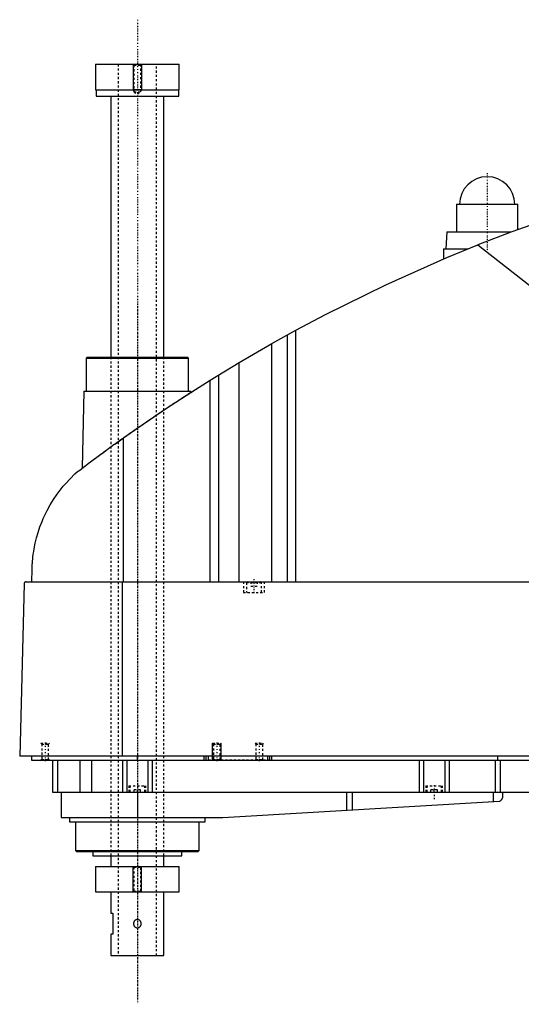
# Model space of a CAD drawing. Extents: x -1056 to 181, y -1 to 834.
# Tile 1 of 3: x -1056 to -819, y 370 to 834. Entities that reach past the tile are written whole.
import ezdxf

# ---------------------------------------------------------------- set-up
doc = ezdxf.new("R2010")
doc.units = 0
doc.linetypes.add('CENTER', pattern=[1.5, 0.45, -0.5, 0.05, -0.5])
doc.linetypes.add('DASHED', pattern=[2, 1, -1])
for name, color, linetype in [('AM_0', 7, 'CONTINUOUS'), ('AM_10', 7, 'CONTINUOUS'), ('AM_3', 7, 'DASHED'), ('AM_7', 7, 'CENTER')]:
    doc.layers.add(name, color=color, linetype=linetype)

msp = doc.modelspace()

# ---------------------------------------------------------------- linework, layer by layer
at = {"layer": 'AM_0', "color": 7, "linetype": 'CONTINUOUS'}
for p, q in [((-1019.75, 813.5), (-1019.75, 801.5)), ((-1019.75, 813.5), (-980.25, 813.5)), ((-980.25, 801.5), (-980.25, 813.5)), ((-1019.75, 801.5), (-980.25, 801.5)), ((-1019.5, 801.5), (-1019.5, 798.5)), ((-1019.5, 798.5), (-980.5, 798.5)), ((-1012.5, 798.5), (-1012.5, 675.5)), ((-987.5, 675.5), (-987.5, 798.5)), ((-980.5, 798.5), (-980.5, 801.5)), ((-849.5, 747.5), (-849.5, 734.5)), ((-849.5, 747.5), (-820.5, 747.5)), ((-820.5, 735.67), (-820.5, 747.5)), ((-854, 734.5), (-854.5, 726.5)), ((-854, 734.5), (-823.65, 734.5)), ((-855.65, 726.5), (-855.65, 721.73)), ((-855.65, 726.5), (-844.16, 726.5)), ((-839.33, 728.44), (-695.22, 614.75)), ((-936.56, 681.89), (-925.22, 688.17)), ((-925.22, 569.6), (-925.22, 688.17)), ((-929.22, 569.6), (-929.22, 685.98)), ((-951.96, 672.97), (-936.56, 681.89)), ((-936.56, 569.6), (-936.56, 681.89)), ((-1023.67, 675.5), (-1024.17, 675)), ((-1024.17, 675), (-1024.17, 659.5)), ((-1024.17, 675), (-975.83, 675)), ((-1023.67, 675.5), (-976.33, 675.5)), ((-975.83, 675), (-976.33, 675.5)), ((-975.83, 659.5), (-975.83, 675)), ((-965.65, 664.64), (-951.96, 672.97)), ((-951.96, 569.6), (-951.96, 672.97)), ((-965.65, 569.6), (-965.65, 664.64)), ((-961.52, 569.6), (-961.52, 667.2)), ((-1025.17, 659.5), (-1026.04, 623.15)), ((-1025.17, 659.5), (-974.83, 659.5)), ((-974.81, 658.86), (-974.83, 659.5)), ((-1006.53, 569.6), (-1006.53, 637.45)), ((-1049.77, 569.6), (-1049.63, 575.62)), ((-1053.45, 568.63), (-1055.5, 487.5)), ((-1052.45, 569.6), (-482.05, 569.6)), ((-1007.01, 487.5), (-1007.01, 569.6)), ((-478.96, 487.5), (-1055.5, 487.5)), ((-1050, 487.5), (-1050, 485.5)), ((-1000, 485.5), (-1000, 487.5)), ((-968.5, 485.5), (-968.5, 487.5)), ((-967.5, 485.5), (-967.5, 487.5)), ((-966.5, 485.5), (-966.5, 487.5)), ((-938.5, 485.5), (-938.5, 487.5)), ((-937.5, 485.5), (-937.5, 487.5)), ((-936.5, 485.5), (-936.5, 487.5)), ((-830, 485.5), (-830, 487.5)), ((-1050, 485.5), (-510, 485.5)), ((-1040, 485.5), (-1040, 470.5)), ((-1037.69, 485.5), (-1037.69, 470.5)), ((-1027.09, 485.5), (-1027.09, 470.5)), ((-1021.56, 485.5), (-1021.56, 470.5)), ((-1007, 485.5), (-1007, 470.5)), ((-1005, 485.5), (-1005, 470.5)), ((-995, 485.5), (-995, 470.5)), ((-993, 485.5), (-993, 470.5)), ((-867, 485.5), (-867, 470.5)), ((-865, 485.5), (-865, 470.5)), ((-855, 485.5), (-855, 470.5)), ((-853, 485.5), (-853, 470.5)), ((-831.18, 485.5), (-831.18, 470.5)), ((-828.85, 485.5), (-828.85, 470.5)), ((-1040, 470.5), (-732, 470.5)), ((-1036, 470.5), (-1036, 458.5)), ((-1000, 470.5), (-1000, 458.5)), ((-901.33, 470.5), (-901.33, 461.99)), ((-898.68, 470.5), (-898.68, 462.14)), ((-832.14, 470.5), (-832.14, 466.1)), ((-827.8, 470.5), (-827.8, 467.74)), ((-959.7, 458.52), (-829.14, 466.27)), ((-1036, 458.5), (-960.3, 458.5)), ((-1032, 458.5), (-1032, 456.5)), ((-1032, 456.5), (-968, 456.5)), ((-1029.17, 456.5), (-1029.17, 443)), ((-970.83, 443), (-970.83, 456.5)), ((-968, 456.5), (-968, 458.5)), ((-1029.17, 443), (-1028.67, 442.5)), ((-1029.17, 443), (-970.83, 443)), ((-1028.67, 442.5), (-971.33, 442.5)), ((-1021, 442.5), (-1021, 440.5)), ((-979, 440.5), (-979, 442.5)), ((-971.33, 442.5), (-970.83, 443)), ((-1021, 440.5), (-979, 440.5)), ((-1012.5, 440.5), (-1012.5, 435.5)), ((-987.5, 435.5), (-987.5, 440.5)), ((-1019.75, 435.5), (-1019.75, 423.5)), ((-1019.75, 435.5), (-980.25, 435.5)), ((-980.25, 423.5), (-980.25, 435.5)), ((-1019.75, 423.5), (-980.25, 423.5)), ((-1012.5, 423.5), (-1012.5, 413.5)), ((-987.5, 393.5), (-987.5, 423.5)), ((-1012.5, 413.5), (-1011.5, 413.5)), ((-1011.5, 413.5), (-1011.5, 403.5)), ((-1012.5, 403.5), (-1012.5, 393.5)), ((-1011.5, 403.5), (-1012.5, 403.5)), ((-1012.5, 393.5), (-987.5, 393.5))]:
    msp.add_line(p, q, dxfattribs=at)
for points in [[(-742.03, 760.16, 0), (-758.52, 755.74, 0), (-791.19, 745.86, 0), (-823.4, 734.59, 0), (-839.33, 728.44, 0)], [(-925.22, 688.17, 0), (-911.24, 695.59, 0), (-882.87, 709.58, 0), (-853.96, 722.45, 0), (-839.33, 728.44, 0)], [(-1006.53, 637.45, 0), (-999.84, 642.16, 0), (-986.3, 651.36, 0), (-972.58, 660.29, 0), (-965.65, 664.64, 0)], [(-1028.19, 621.52, 0), (-1027.65, 621.93, 0), (-1026.56, 622.75, 0), (-1025.45, 623.59, 0), (-1024.89, 624.01, 0), (-1024.33, 624.44, 0), (-1023.19, 625.3, 0), (-1022.03, 626.16, 0), (-1020.86, 627.04, 0), (-1019.67, 627.92, 0), (-1018.47, 628.81, 0), (-1017.86, 629.26, 0), (-1017.25, 629.7, 0), (-1016.03, 630.6, 0), (-1014.79, 631.51, 0), (-1013.54, 632.42, 0), (-1012.29, 633.33, 0), (-1011.02, 634.24, 0), (-1010.38, 634.7, 0), (-1009.75, 635.16, 0), (-1008.46, 636.08, 0), (-1007.18, 637, 0), (-1006.53, 637.45, 0)], [(-1049.63, 575.62, 0), (-1049.63, 575.9, 0), (-1049.61, 576.44, 0), (-1049.59, 576.97, 0), (-1049.58, 577.22, 0), (-1049.56, 577.47, 0), (-1049.53, 577.96, 0), (-1049.5, 578.44, 0), (-1049.47, 578.91, 0), (-1049.43, 579.37, 0), (-1049.39, 579.83, 0), (-1049.37, 580.05, 0), (-1049.35, 580.27, 0), (-1049.31, 580.72, 0), (-1049.26, 581.15, 0), (-1049.07, 582.67, 0), (-1048.88, 583.94, 0), (-1048.67, 585.21, 0), (-1048.16, 587.76, 0), (-1047.54, 590.32, 0), (-1046.8, 592.89, 0), (-1045.93, 595.48, 0), (-1044.93, 598.07, 0), (-1044.38, 599.37, 0), (-1043.8, 600.67, 0), (-1042.52, 603.27, 0), (-1041.09, 605.85, 0), (-1039.52, 608.41, 0), (-1037.8, 610.92, 0), (-1035.93, 613.4, 0), (-1034.94, 614.61, 0), (-1033.91, 615.81, 0), (-1031.74, 618.15, 0), (-1029.41, 620.42, 0), (-1028.19, 621.52, 0)], [(-1052.45, 569.6, 0), (-1052.48, 569.6, 0), (-1052.54, 569.6, 0), (-1052.61, 569.59, 0), (-1052.64, 569.58, 0), (-1052.67, 569.57, 0), (-1052.74, 569.56, 0), (-1052.8, 569.54, 0), (-1052.86, 569.51, 0), (-1052.93, 569.48, 0), (-1052.99, 569.44, 0), (-1053.02, 569.42, 0), (-1053.05, 569.4, 0), (-1053.1, 569.36, 0), (-1053.16, 569.3, 0), (-1053.21, 569.24, 0), (-1053.27, 569.18, 0), (-1053.3, 569.13, 0), (-1053.3, 569.12, 0), (-1053.31, 569.11, 0), (-1053.32, 569.1, 0), (-1053.32, 569.09, 0), (-1053.33, 569.08, 0), (-1053.34, 569.06, 0), (-1053.34, 569.05, 0), (-1053.35, 569.04, 0), (-1053.35, 569.03, 0), (-1053.36, 569.01, 0), (-1053.37, 569, 0), (-1053.37, 568.99, 0), (-1053.38, 568.97, 0), (-1053.39, 568.95, 0), (-1053.39, 568.93, 0), (-1053.4, 568.91, 0), (-1053.41, 568.89, 0), (-1053.41, 568.88, 0), (-1053.41, 568.87, 0), (-1053.42, 568.84, 0), (-1053.43, 568.82, 0), (-1053.43, 568.79, 0), (-1053.43, 568.78, 0), (-1053.43, 568.77, 0), (-1053.44, 568.77, 0), (-1053.44, 568.77, 0), (-1053.44, 568.76, 0), (-1053.44, 568.76, 0), (-1053.44, 568.75, 0), (-1053.44, 568.75, 0), (-1053.44, 568.74, 0), (-1053.44, 568.74, 0), (-1053.44, 568.74, 0), (-1053.44, 568.73, 0), (-1053.44, 568.73, 0), (-1053.44, 568.72, 0), (-1053.44, 568.72, 0), (-1053.44, 568.72, 0), (-1053.44, 568.71, 0), (-1053.44, 568.71, 0), (-1053.44, 568.71, 0), (-1053.44, 568.7, 0), (-1053.45, 568.7, 0), (-1053.45, 568.69, 0), (-1053.45, 568.69, 0), (-1053.45, 568.68, 0), (-1053.45, 568.68, 0), (-1053.45, 568.67, 0), (-1053.45, 568.67, 0), (-1053.45, 568.67, 0), (-1053.45, 568.66, 0), (-1053.45, 568.65, 0), (-1053.45, 568.65, 0), (-1053.45, 568.64, 0), (-1053.45, 568.64, 0), (-1053.45, 568.64, 0), (-1053.45, 568.63, 0), (-1053.45, 568.63, 0), (-1053.45, 568.63, 0)], [(-829.14, 466.27, 0), (-829.07, 466.3, 0), (-828.93, 466.36, 0), (-828.8, 466.42, 0), (-828.73, 466.46, 0), (-828.67, 466.49, 0), (-828.56, 466.57, 0), (-828.45, 466.66, 0), (-828.35, 466.75, 0), (-828.26, 466.84, 0), (-828.18, 466.94, 0), (-828.14, 466.99, 0), (-828.11, 467.04, 0), (-828.04, 467.14, 0), (-827.98, 467.24, 0), (-827.93, 467.34, 0), (-827.89, 467.44, 0), (-827.86, 467.53, 0), (-827.84, 467.58, 0), (-827.84, 467.58, 0), (-827.84, 467.6, 0), (-827.83, 467.61, 0), (-827.83, 467.62, 0), (-827.83, 467.62, 0), (-827.83, 467.64, 0), (-827.82, 467.65, 0), (-827.82, 467.66, 0), (-827.82, 467.67, 0), (-827.81, 467.68, 0), (-827.81, 467.69, 0), (-827.81, 467.69, 0), (-827.81, 467.7, 0), (-827.81, 467.71, 0), (-827.8, 467.72, 0), (-827.8, 467.72, 0), (-827.8, 467.73, 0), (-827.8, 467.73, 0), (-827.8, 467.73, 0), (-827.8, 467.73, 0), (-827.8, 467.74, 0), (-827.8, 467.74, 0)]]:
    msp.add_polyline3d(points, dxfattribs=at)
for centre, radius, start, end in [((-835, 747.5), 13, 0, 180), ((-960.3, 468.5), 10, 270, 273.4)]:
    msp.add_arc(centre, radius, start, end, dxfattribs=at)
at = {"layer": 'AM_10', "color": 7, "linetype": 'CONTINUOUS'}
for p, q in [((-1002, 813.5), (-1002, 801.5)), ((-998, 813.5), (-998, 801.5)), ((-998, 801.5), (-1002, 801.5)), ((-1001.62, 800.84), (-1002, 801.5)), ((-998.38, 800.84), (-998, 801.5)), ((-964.5, 485.5), (-964.5, 493.5)), ((-960.5, 485.5), (-960.5, 493.5)), ((-1002, 423.5), (-1002, 435.5)), ((-998, 423.5), (-998, 435.5))]:
    msp.add_line(p, q, dxfattribs=at)
at = {"layer": 'AM_3', "color": 6, "linetype": 'DASHED'}
for p, q in [((-1009, 813.5), (-1009, 393.5)), ((-1002, 813.5), (-1001.62, 813.12)), ((-1001.62, 813.12), (-1001.62, 800.44)), ((-1001.62, 813.12), (-998.38, 813.12)), ((-998.38, 813.12), (-998, 813.5)), ((-998.38, 800.44), (-998.38, 813.12)), ((-991, 393.5), (-991, 813.5)), ((-1001.62, 800.44), (-1000, 799.5)), ((-1001.62, 800.44), (-998.38, 800.44)), ((-1000, 799.5), (-998.38, 800.44)), ((-1012.5, 675.5), (-1012.5, 440.5)), ((-987.5, 440.5), (-987.5, 675.5)), ((-950, 569.6), (-950, 564.6)), ((-948.1, 569.6), (-948.5, 569.2)), ((-948.5, 569.2), (-948.5, 564.6)), ((-948.5, 569.2), (-941.5, 569.2)), ((-946.5, 569.6), (-946.5, 567.6)), ((-946.5, 567.6), (-943.5, 567.6)), ((-945, 569.6), (-945, 567.6)), ((-943.5, 569.6), (-943.5, 567.6)), ((-941.5, 569.2), (-941.9, 569.6)), ((-941.5, 564.6), (-941.5, 569.2)), ((-940, 564.6), (-940, 569.6)), ((-950, 564.6), (-940, 564.6)), ((-1045.5, 493.5), (-1045.12, 493.12)), ((-1045.5, 493.5), (-1041.5, 493.5)), ((-1045.12, 493.12), (-1045.12, 485.88)), ((-1045.12, 493.12), (-1041.88, 493.12)), ((-1041.88, 493.12), (-1041.5, 493.5)), ((-1041.88, 485.88), (-1041.88, 493.12)), ((-964.5, 493.5), (-964.12, 493.12)), ((-964.5, 493.5), (-960.5, 493.5)), ((-964.12, 493.12), (-964.12, 485.88)), ((-964.12, 493.12), (-960.88, 493.12)), ((-960.88, 493.12), (-960.5, 493.5)), ((-960.88, 485.88), (-960.88, 493.12)), ((-944.5, 493.5), (-944.12, 493.12)), ((-944.5, 493.5), (-940.5, 493.5)), ((-944.12, 493.12), (-944.12, 485.88)), ((-944.12, 493.12), (-940.88, 493.12)), ((-940.88, 493.12), (-940.5, 493.5)), ((-940.88, 485.88), (-940.88, 493.12)), ((-1045.12, 485.88), (-1045.5, 485.5)), ((-1045.12, 485.88), (-1041.88, 485.88)), ((-1041.5, 485.5), (-1041.88, 485.88)), ((-937.5, 485.5), (-966.5, 485.5)), ((-964.12, 485.88), (-964.5, 485.5)), ((-964.12, 485.88), (-960.88, 485.88)), ((-960.5, 485.5), (-960.88, 485.88)), ((-944.12, 485.88), (-944.5, 485.5)), ((-944.12, 485.88), (-940.88, 485.88)), ((-940.5, 485.5), (-940.88, 485.88)), ((-1004, 473.5), (-1004, 470.5)), ((-1004, 473.5), (-996, 473.5)), ((-1003.5, 473.5), (-1003.5, 470.5)), ((-996.5, 470.5), (-996.5, 473.5)), ((-996, 470.5), (-996, 473.5)), ((-864, 473.5), (-864, 470.5)), ((-864, 473.5), (-856, 473.5)), ((-863.5, 473.5), (-863.5, 470.5)), ((-856.5, 470.5), (-856.5, 473.5)), ((-856, 470.5), (-856, 473.5)), ((-998.5, 471.5), (-1001.5, 471.5)), ((-1001.5, 470.5), (-1001.5, 471.5)), ((-1000, 470.5), (-1000, 471.5)), ((-998.5, 470.5), (-998.5, 471.5)), ((-858.5, 471.5), (-861.5, 471.5)), ((-861.5, 470.5), (-861.5, 471.5)), ((-860, 470.5), (-860, 471.5)), ((-858.5, 470.5), (-858.5, 471.5)), ((-1002, 435.5), (-1001.62, 435.12)), ((-1001.62, 435.12), (-1001.62, 423.88)), ((-1001.62, 435.12), (-998.38, 435.12)), ((-998.38, 435.12), (-998, 435.5)), ((-998.38, 423.88), (-998.38, 435.12)), ((-1001.62, 423.88), (-1002, 423.5)), ((-1001.62, 423.88), (-998.38, 423.88)), ((-998, 423.5), (-998.38, 423.88))]:
    msp.add_line(p, q, dxfattribs=at)
for points in [[(-1026.04, 623.15, 0), (-1026.04, 623.15, 0), (-1026.01, 623.17, 0), (-1025.96, 623.21, 0), (-1025.93, 623.23, 0), (-1025.89, 623.26, 0), (-1025.78, 623.34, 0), (-1025.66, 623.44, 0), (-1025.5, 623.55, 0), (-1025.32, 623.69, 0), (-1025.12, 623.84, 0), (-1025.01, 623.93, 0), (-1024.89, 624.02, 0), (-1024.64, 624.21, 0), (-1024.36, 624.41, 0), (-1024.06, 624.64, 0), (-1023.74, 624.88, 0), (-1023.4, 625.14, 0), (-1023.22, 625.27, 0), (-1023.04, 625.41, 0), (-1022.66, 625.7, 0), (-1022.26, 625.99, 0), (-1022.05, 626.15, 0), (-1021.84, 626.3, 0), (-1021.41, 626.63, 0), (-1020.97, 626.96, 0), (-1020.74, 627.12, 0), (-1020.51, 627.3, 0), (-1020.04, 627.64, 0), (-1019.57, 628, 0), (-1019.08, 628.35, 0), (-1018.59, 628.72, 0), (-1018.08, 629.09, 0), (-1017.82, 629.28, 0), (-1017.56, 629.48, 0), (-1017.02, 629.87, 0), (-1016.47, 630.28, 0), (-1015.91, 630.69, 0), (-1015.34, 631.11, 0), (-1014.75, 631.54, 0), (-1014.45, 631.76, 0), (-1014.15, 631.97, 0), (-1013.54, 632.42, 0), (-1012.93, 632.86, 0), (-1012.3, 633.32, 0), (-1011.67, 633.78, 0), (-1011.02, 634.24, 0), (-1010.7, 634.47, 0), (-1010.37, 634.71, 0), (-1009.72, 635.18, 0), (-1009.06, 635.65, 0), (-1008.39, 636.13, 0), (-1007.73, 636.6, 0), (-1007.05, 637.08, 0), (-1006.72, 637.32, 0), (-1006.38, 637.56, 0), (-1005.7, 638.04, 0), (-1005.03, 638.52, 0), (-1004.35, 639, 0), (-1003.67, 639.47, 0), (-1003, 639.95, 0), (-1002.66, 640.18, 0), (-1002.33, 640.42, 0), (-1001.66, 640.89, 0), (-1001, 641.35, 0), (-1000.67, 641.58, 0), (-1000.34, 641.81, 0), (-999.68, 642.26, 0), (-999.03, 642.72, 0), (-998.69, 642.95, 0), (-998.36, 643.18, 0), (-997.69, 643.65, 0), (-997.02, 644.11, 0), (-996.34, 644.58, 0), (-995.66, 645.04, 0), (-994.98, 645.51, 0), (-994.64, 645.74, 0), (-994.3, 645.98, 0), (-993.61, 646.44, 0), (-992.93, 646.9, 0), (-992.26, 647.36, 0), (-991.58, 647.82, 0), (-990.91, 648.27, 0), (-990.58, 648.5, 0), (-990.25, 648.72, 0), (-989.59, 649.16, 0), (-988.94, 649.6, 0), (-988.29, 650.03, 0), (-987.66, 650.46, 0), (-987.03, 650.88, 0), (-986.72, 651.09, 0), (-986.41, 651.29, 0), (-985.8, 651.69, 0), (-985.21, 652.09, 0), (-984.62, 652.48, 0), (-984.05, 652.85, 0), (-983.5, 653.22, 0), (-983.22, 653.4, 0), (-982.95, 653.58, 0), (-982.43, 653.92, 0), (-981.91, 654.26, 0), (-981.42, 654.58, 0), (-980.93, 654.9, 0), (-980.46, 655.21, 0), (-980.22, 655.37, 0), (-979.99, 655.52, 0), (-979.53, 655.81, 0), (-979.09, 656.1, 0), (-978.88, 656.24, 0), (-978.67, 656.38, 0), (-978.26, 656.64, 0), (-977.87, 656.89, 0), (-977.68, 657.02, 0), (-977.5, 657.13, 0), (-977.15, 657.36, 0), (-976.82, 657.57, 0), (-976.52, 657.77, 0), (-976.23, 657.95, 0), (-975.98, 658.12, 0), (-975.86, 658.19, 0), (-975.74, 658.27, 0), (-975.53, 658.4, 0), (-975.35, 658.52, 0), (-975.2, 658.62, 0), (-975.07, 658.7, 0), (-974.97, 658.76, 0), (-974.92, 658.79, 0), (-974.89, 658.81, 0), (-974.84, 658.85, 0), (-974.81, 658.86, 0), (-974.81, 658.86, 0)], [(-1001.82, 408.5, 0), (-1001.82, 408.45, 0), (-1001.81, 408.34, 0), (-1001.8, 408.23, 0), (-1001.79, 408.18, 0), (-1001.78, 408.12, 0), (-1001.76, 408.01, 0), (-1001.73, 407.9, 0), (-1001.69, 407.8, 0), (-1001.65, 407.69, 0), (-1001.61, 407.59, 0), (-1001.58, 407.54, 0), (-1001.56, 407.49, 0), (-1001.5, 407.4, 0), (-1001.44, 407.31, 0), (-1001.37, 407.22, 0), (-1001.3, 407.14, 0), (-1001.23, 407.07, 0), (-1001.19, 407.03, 0), (-1001.15, 406.99, 0), (-1001.07, 406.92, 0), (-1000.98, 406.86, 0), (-1000.93, 406.83, 0), (-1000.88, 406.8, 0), (-1000.79, 406.74, 0), (-1000.69, 406.7, 0), (-1000.64, 406.67, 0), (-1000.59, 406.65, 0), (-1000.48, 406.62, 0), (-1000.37, 406.59, 0), (-1000.27, 406.57, 0), (-1000.16, 406.56, 0), (-1000.05, 406.55, 0), (-1000, 406.55, 0), (-999.95, 406.55, 0), (-999.84, 406.56, 0), (-999.73, 406.57, 0), (-999.63, 406.59, 0), (-999.52, 406.62, 0), (-999.41, 406.65, 0), (-999.36, 406.67, 0), (-999.31, 406.7, 0), (-999.21, 406.74, 0), (-999.11, 406.8, 0), (-999.02, 406.86, 0), (-998.93, 406.92, 0), (-998.85, 406.99, 0), (-998.81, 407.03, 0), (-998.77, 407.07, 0), (-998.7, 407.14, 0), (-998.63, 407.22, 0), (-998.56, 407.31, 0), (-998.5, 407.4, 0), (-998.44, 407.49, 0), (-998.42, 407.54, 0), (-998.39, 407.59, 0), (-998.35, 407.69, 0), (-998.3, 407.8, 0), (-998.27, 407.91, 0), (-998.24, 408.01, 0), (-998.22, 408.12, 0), (-998.21, 408.18, 0), (-998.2, 408.23, 0), (-998.19, 408.34, 0), (-998.18, 408.45, 0), (-998.18, 408.5, 0), (-998.18, 408.55, 0), (-998.19, 408.66, 0), (-998.2, 408.77, 0), (-998.21, 408.82, 0), (-998.22, 408.88, 0), (-998.24, 408.99, 0), (-998.27, 409.09, 0), (-998.3, 409.2, 0), (-998.35, 409.31, 0), (-998.39, 409.41, 0), (-998.42, 409.46, 0), (-998.44, 409.51, 0), (-998.5, 409.6, 0), (-998.56, 409.69, 0), (-998.63, 409.78, 0), (-998.7, 409.86, 0), (-998.77, 409.93, 0), (-998.81, 409.97, 0), (-998.85, 410.01, 0), (-998.93, 410.08, 0), (-999.02, 410.14, 0), (-999.11, 410.2, 0), (-999.21, 410.26, 0), (-999.31, 410.3, 0), (-999.36, 410.33, 0), (-999.41, 410.35, 0), (-999.52, 410.38, 0), (-999.63, 410.41, 0), (-999.73, 410.43, 0), (-999.84, 410.44, 0), (-999.95, 410.45, 0), (-1000, 410.45, 0), (-1000.05, 410.45, 0), (-1000.16, 410.44, 0), (-1000.27, 410.43, 0), (-1000.37, 410.41, 0), (-1000.48, 410.38, 0), (-1000.59, 410.35, 0), (-1000.64, 410.33, 0), (-1000.69, 410.3, 0), (-1000.79, 410.26, 0), (-1000.89, 410.2, 0), (-1000.93, 410.17, 0), (-1000.98, 410.14, 0), (-1001.07, 410.08, 0), (-1001.15, 410.01, 0), (-1001.19, 409.97, 0), (-1001.23, 409.93, 0), (-1001.3, 409.86, 0), (-1001.37, 409.78, 0), (-1001.44, 409.69, 0), (-1001.5, 409.6, 0), (-1001.56, 409.51, 0), (-1001.58, 409.46, 0), (-1001.61, 409.41, 0), (-1001.65, 409.31, 0), (-1001.7, 409.2, 0), (-1001.73, 409.09, 0), (-1001.76, 408.99, 0), (-1001.78, 408.88, 0), (-1001.79, 408.82, 0), (-1001.8, 408.77, 0), (-1001.81, 408.66, 0), (-1001.82, 408.55, 0), (-1001.82, 408.5, 0)]]:
    msp.add_polyline3d(points, dxfattribs=at)
at = {"layer": 'AM_7', "color": 4, "linetype": 'CENTER'}
for p, q in [((-1000, 834.5), (-1000, 372.5)), ((-835, 762.2), (-835, 724.8)), ((-848.65, 747.5), (-821.35, 747.5)), ((-1000, 700.5), (-1000, 370.5)), ((-945, 570.9), (-945, 564.3)), ((-1043.5, 493.9), (-1043.5, 485.1)), ((-962.5, 493.9), (-962.5, 485.1)), ((-942.5, 493.9), (-942.5, 485.1)), ((-860, 473.8), (-860, 467.2))]:
    msp.add_line(p, q, dxfattribs=at)

doc.saveas('drawing.dxf')
